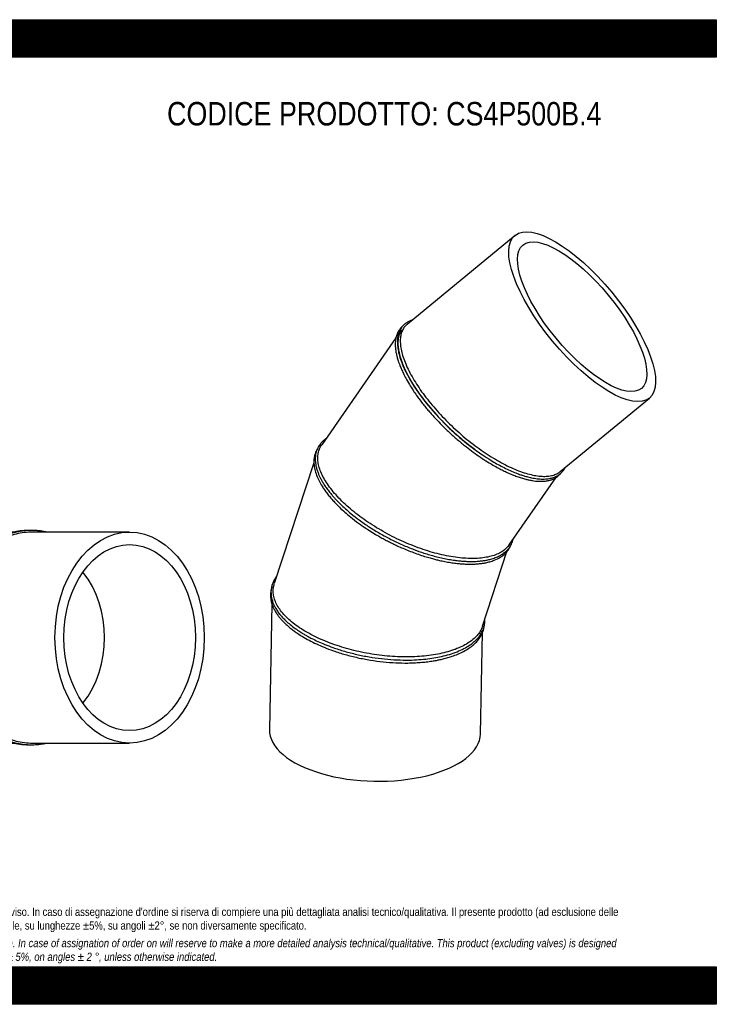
# Model space of a CAD drawing. Header units: millimetres. Extents: x 0 to 3300, y 0 to 2333.
# Tile 3 of 3: x 1650 to 3300, y 0 to 2333. Entities that reach past the tile are written whole.
import ezdxf

# ---------------------------------------------------------------- set-up
doc = ezdxf.new("R2010")
doc.units = ezdxf.units.MM
doc.header["$LTSCALE"] = 11.111111
doc.layers.add('Default', color=7, linetype='Continuous')
doc.layers.add('TUBO_X_GOMITO_45', color=7, linetype='Continuous')

# ---------------------------------------------------------------- blocks, each defined once
blk = doc.blocks.new('SE1')
at = {"layer": 'TUBO_X_GOMITO_45', "color": 7, "linetype": 'Continuous'}
for p, q in [((2823.2, 1822.3), (2567.4, 1611.3)), ((2541.2, 1579.7), (2365.3, 1325.9)), ((2930.4, 1262.6), (3141.4, 1436.7)), ((2727.8, 1315.3), (2727.8, 1315.3)), ((2346.9, 1283.1), (2253.1, 996.9)), ((2809.3, 1088.8), (2919.6, 1247.9)), ((2567.9, 1084.6), (2567.9, 1084.6)), ((2746.3, 896.3), (2804.2, 1073.1)), ((2247.6, 948.2), (2241.5, 650.9)), ((2741.4, 640.7), (2746.3, 880.8)), ((2482.3, 823.1), (2482.3, 823.1))]:
    blk.add_line(p, q, dxfattribs=at)
for major_axis in [(159.1, -192.8), (-140.2, 169.9)]:
    blk.add_ellipse((2982.3, 1629.5), major_axis=major_axis, ratio=0.364105, dxfattribs=at)
for centre, major_axis, ratio, start_param, end_param in [((2743.1, 1432.1), (185.5, -170.6), 0.397048, 3.196446, 4.985017), ((2491.5, 645.8), (-249.9, 5.1), 0.46865, 0, 3.141593)]:
    blk.add_ellipse(centre, major_axis=major_axis, ratio=ratio, start_param=start_param, end_param=end_param, dxfattribs=at)
for points, knots in [([(2579.2, 1621.1), (2577.2, 1620.5), (2572.6, 1618.8), (2567.1, 1615.8), (2562.8, 1612.8), (2560.2, 1610.5), (2557.8, 1608.1), (2555.3, 1605.2), (2552.5, 1601.4), (2549.6, 1596), (2546.8, 1588.7), (2544.9, 1579.5), (2544.3, 1569), (2545.1, 1557.3), (2547.4, 1544.1), (2551.6, 1529.4), (2557.4, 1514.1), (2564.7, 1498.1), (2574.3, 1480.2), (2586.9, 1459.9), (2601.9, 1438.6), (2619.8, 1415.9), (2641.1, 1391.8), (2665.6, 1366.9), (2691.5, 1343.3), (2718.5, 1321.4), (2743.5, 1303.4), (2763.9, 1290.3), (2779.8, 1281), (2793.8, 1273.4), (2808, 1266.4), (2821.5, 1260.5), (2833, 1256.1), (2842.7, 1252.9), (2852.1, 1250.1), (2863.4, 1247.4), (2875.9, 1245.4), (2887.1, 1244.6), (2895.7, 1244.9), (2902.1, 1245.5), (2908.2, 1246.6), (2913.8, 1248.2), (2918.4, 1250), (2921.4, 1251.4), (2924, 1252.8), (2927.2, 1254.9), (2930.9, 1257.6), (2935.2, 1261.9), (2937.3, 1264.7), (2938.7, 1266.7)], [0.4535672, 0.4535672, 0.4535672, 0.4535672, 0.4619919, 0.4733531, 0.4795572, 0.4845543, 0.4887611, 0.4942684, 0.5009624, 0.5093731, 0.520371, 0.5333856, 0.5465346, 0.5590627, 0.5730977, 0.5888826, 0.6034441, 0.6165137, 0.632769, 0.6511095, 0.6689338, 0.6869757, 0.708952, 0.730926, 0.7529003, 0.7748763, 0.7968565, 0.8128814, 0.823913, 0.8353033, 0.8472188, 0.8593548, 0.8699517, 0.877418, 0.8855178, 0.8961922, 0.9098082, 0.9231487, 0.9327151, 0.9393749, 0.946276, 0.956086, 0.9620684, 0.9666286, 0.9699139, 0.9744527, 0.9826239, 0.9905266, 1, 1, 1, 1]), ([(2567.4, 1611.3), (2566.6, 1610.6), (2565.8, 1609.9), (2562.7, 1606.9), (2560.6, 1604.3), (2557.1, 1598.7), (2555.7, 1595.7), (2553.4, 1589), (2552.5, 1585.4), (2551.5, 1577.7), (2551.3, 1573.7), (2551.6, 1565.1), (2552, 1560.6), (2553.5, 1551.2), (2554.6, 1546.3), (2557.4, 1536.2), (2559.1, 1531), (2563.2, 1520.2), (2565.5, 1514.7), (2570.7, 1503.5), (2573.6, 1497.7), (2580, 1486.1), (2583.5, 1480.1), (2590.9, 1468.3), (2594.8, 1462.3), (2603.1, 1450.3), (2607.5, 1444.3), (2616.8, 1432.2), (2621.6, 1426.2), (2631.8, 1414), (2637.1, 1408), (2648, 1396.1), (2653.6, 1390.2), (2665.1, 1378.5), (2671, 1372.8), (2683, 1361.6), (2689.1, 1356), (2707.7, 1339.9), (2720.5, 1329.7), (2739.8, 1315.6), (2746.2, 1311), (2759.1, 1302.4), (2765.5, 1298.3), (2778.4, 1290.5), (2784.7, 1286.8), (2797.3, 1280), (2803.4, 1276.9), (2815.6, 1271.1), (2821.5, 1268.5), (2833.3, 1263.7), (2839.1, 1261.6), (2850.4, 1257.9), (2855.9, 1256.4), (2866.5, 1253.9), (2871.7, 1252.9), (2881.6, 1251.6), (2886.3, 1251.2), (2895.3, 1251.1), (2899.6, 1251.3), (2907.6, 1252.4), (2911.4, 1253.2), (2918.4, 1255.4), (2921.7, 1256.9), (2926.7, 1259.8), (2928.6, 1261.1), (2930.4, 1262.6)], [0.4481307, 0.4481307, 0.4481307, 0.4481307, 0.453125, 0.453125, 0.46875, 0.46875, 0.484375, 0.484375, 0.5, 0.5, 0.515625, 0.515625, 0.53125, 0.53125, 0.546875, 0.546875, 0.5625, 0.5625, 0.578125, 0.578125, 0.59375, 0.59375, 0.609375, 0.609375, 0.625, 0.625, 0.640625, 0.640625, 0.65625, 0.65625, 0.671875, 0.671875, 0.6875, 0.6875, 0.703125, 0.703125, 0.71875, 0.71875, 0.75, 0.75, 0.765625, 0.765625, 0.78125, 0.78125, 0.796875, 0.796875, 0.8125, 0.8125, 0.828125, 0.828125, 0.84375, 0.84375, 0.859375, 0.859375, 0.875, 0.875, 0.890625, 0.890625, 0.90625, 0.90625, 0.921875, 0.921875, 0.9375, 0.9375, 0.9483346, 0.9483346, 0.9483346, 0.9483346]), ([(2554.4, 1604.3), (2554.2, 1604.1), (2551.9, 1601.8), (2547.9, 1596.9), (2543.6, 1588.7), (2541, 1579.8), (2539.6, 1570.2), (2539.5, 1560.4), (2540.4, 1550.5), (2541.9, 1541.9), (2543.6, 1535.1), (2545.1, 1529.7), (2546.6, 1524.7), (2548.7, 1518.6), (2551.6, 1511), (2555.4, 1502.3), (2560.4, 1491.7), (2564.1, 1484.8), (2566.4, 1480.4)], [0.8575468, 0.8575468, 0.8575468, 0.8575468, 0.8584171, 0.871891, 0.8851349, 0.8977009, 0.9094245, 0.9222912, 0.9328364, 0.9425799, 0.9499791, 0.9538954, 0.9587669, 0.9647631, 0.9718842, 0.9801304, 0.9895021, 1, 1, 1, 1]), ([(2550.8, 1592.5), (2548.5, 1587.8), (2547, 1582.5), (2545.2, 1569), (2545.5, 1560.4), (2547.8, 1546.3), (2548.9, 1541.4), (2551.7, 1531.3), (2553.4, 1526.1), (2557.4, 1515.4), (2559.7, 1509.9), (2565, 1498.6), (2567.9, 1492.9), (2574.2, 1481.2), (2577.7, 1475.3), (2585.1, 1463.4), (2589.1, 1457.4), (2597.5, 1445.3), (2602, 1439.2), (2611.3, 1427), (2616.2, 1421), (2626.4, 1408.9), (2631.6, 1402.9), (2642.5, 1390.9), (2648.1, 1385), (2659.6, 1373.4), (2665.5, 1367.7), (2677.5, 1356.5), (2683.6, 1351), (2696.1, 1340.2), (2702.3, 1335), (2715, 1324.9), (2721.4, 1320), (2727.8, 1315.3)], [0.4524337, 0.4524337, 0.4524337, 0.4524337, 0.5, 0.5, 0.5625, 0.5625, 0.59375, 0.59375, 0.625, 0.625, 0.65625, 0.65625, 0.6875, 0.6875, 0.71875, 0.71875, 0.75, 0.75, 0.78125, 0.78125, 0.8125, 0.8125, 0.84375, 0.84375, 0.875, 0.875, 0.90625, 0.90625, 0.9375, 0.9375, 0.96875, 0.96875, 1, 1, 1, 1]), ([(2566.4, 1480.4), (2569.5, 1475), (2574.5, 1466.3), (2583.5, 1452.3), (2591.8, 1440.5), (2599.7, 1429.8), (2607.3, 1420.1), (2615, 1410.7), (2622.9, 1401.4), (2633.2, 1389.8), (2647, 1375.2), (2664.7, 1357.8), (2684, 1340.4), (2702.6, 1324.9), (2720.2, 1311.3), (2737, 1299.2), (2753.9, 1288), (2769.8, 1278.4), (2783.4, 1270.8), (2795.2, 1264.8), (2806.1, 1259.6), (2817.1, 1254.9), (2827.8, 1250.8), (2838.3, 1247.3), (2847.7, 1244.6), (2856.5, 1242.5), (2864.2, 1241), (2871.2, 1240.1), (2876.8, 1239.6), (2881.8, 1239.4), (2887.3, 1239.3), (2894, 1239.7), (2900.5, 1240.7), (2905.8, 1242), (2909.8, 1243.2), (2913.6, 1244.7), (2917.4, 1246.5), (2921.1, 1248.7), (2924.2, 1250.9), (2926.4, 1252.8), (2928.2, 1254.6), (2930, 1256.4), (2931.2, 1257.8), (2931.8, 1258.6)], [0, 0, 0, 0, 0.0130628, 0.0247055, 0.0349271, 0.0437266, 0.0517289, 0.0597172, 0.0675883, 0.0755839, 0.0895676, 0.1059296, 0.1222988, 0.1385541, 0.1516992, 0.1651372, 0.1788529, 0.1923068, 0.2034281, 0.2122621, 0.2214275, 0.2309836, 0.2404569, 0.2495774, 0.2592901, 0.2667278, 0.2748021, 0.2822402, 0.2881949, 0.2927924, 0.2983866, 0.3068792, 0.3163806, 0.3227913, 0.3277623, 0.3330848, 0.3390092, 0.345473, 0.3512976, 0.3552684, 0.3584738, 0.3620754, 0.3664297, 0.3664297, 0.3664297, 0.3664297]), ([(2375.4, 1340.5), (2374.4, 1339.8), (2371.2, 1337.4), (2366.7, 1333.4), (2362.3, 1328.5), (2358.9, 1323.8), (2356.2, 1319.1), (2353.9, 1314), (2352.1, 1308.6), (2350.7, 1302.4), (2350, 1295.6), (2350, 1289), (2350.5, 1282.5), (2351.7, 1275.6), (2353.7, 1267.8), (2356.4, 1259.9), (2359.5, 1252.6), (2362.8, 1245.8), (2366.7, 1238.7), (2371.5, 1230.8), (2377.2, 1222.4), (2383.4, 1214.2), (2389.5, 1206.9), (2395.4, 1200.2), (2401.7, 1193.3), (2410.3, 1184.6), (2421.3, 1174.3), (2436.2, 1161.5), (2454.8, 1147.1), (2477.8, 1131.2), (2503, 1115.8), (2529.3, 1101.6), (2556.4, 1088.8), (2582.5, 1078), (2604.2, 1070.4), (2621.2, 1065.2), (2634.9, 1061.3), (2649, 1057.9), (2663.2, 1055), (2676.8, 1052.7), (2688.5, 1051.2), (2698.2, 1050.3), (2707.1, 1049.7), (2716.9, 1049.4), (2727.8, 1049.5), (2738.7, 1050.2), (2748.3, 1051.3), (2757.3, 1052.9), (2766.7, 1055.1), (2776.7, 1058.4), (2785.6, 1062.4), (2792.6, 1066.4), (2798.2, 1070.5), (2803.3, 1074.8), (2807.9, 1079.8), (2811.7, 1085.1), (2814.8, 1090.5), (2817.2, 1096.2), (2818.4, 1100.3), (2818.9, 1102.5), (2818.9, 1102.6)], [0.3441735, 0.3441735, 0.3441735, 0.3441735, 0.3485634, 0.3586025, 0.3670205, 0.3738212, 0.381219, 0.3886006, 0.3955507, 0.4038341, 0.4132115, 0.421173, 0.4280443, 0.4363181, 0.4454817, 0.4545468, 0.462376, 0.4692271, 0.4766994, 0.4850416, 0.494192, 0.5028532, 0.5106828, 0.51705, 0.5236903, 0.5320433, 0.5442206, 0.5561853, 0.5729416, 0.5917384, 0.6104988, 0.6292582, 0.6480176, 0.6667784, 0.6829839, 0.6923697, 0.70187, 0.7117266, 0.7220102, 0.7323672, 0.741595, 0.7484727, 0.7547482, 0.7626348, 0.7722712, 0.7822369, 0.7911289, 0.7990014, 0.8082776, 0.8200014, 0.8318702, 0.8409289, 0.8484985, 0.8570577, 0.8658216, 0.8744749, 0.8825154, 0.8903673, 0.8988323, 0.8991379, 0.8991379, 0.8991379, 0.8991379]), ([(2354.5, 1315.2), (2354.2, 1314.8), (2352.9, 1312.5), (2350.6, 1307.6), (2348.2, 1300.1), (2346.8, 1291.2), (2346.7, 1280.5), (2348.5, 1268), (2352.8, 1254.1), (2358.8, 1240.6), (2365.3, 1229.1), (2371.9, 1219.1), (2378.2, 1210.4), (2384.9, 1202.1), (2392.1, 1193.8), (2400.5, 1184.9), (2410.5, 1174.9), (2423.8, 1162.9), (2432.7, 1155.6), (2438.5, 1151)], [0.8149769, 0.8149769, 0.8149769, 0.8149769, 0.8171089, 0.8253313, 0.8362319, 0.8479189, 0.8594099, 0.8757134, 0.891587, 0.9060024, 0.919552, 0.9284359, 0.9373866, 0.9465401, 0.9543552, 0.9634168, 0.9740438, 0.9862377, 1, 1, 1, 1]), ([(2809.3, 1088.8), (2805.5, 1083.2), (2800.4, 1078.3), (2790.9, 1071.8), (2787.2, 1069.6), (2779.1, 1065.9), (2774.7, 1064.2), (2765.4, 1061.4), (2760.4, 1060.2), (2750.1, 1058.3), (2744.7, 1057.6), (2733.3, 1056.7), (2727.4, 1056.4), (2715.2, 1056.5), (2708.8, 1056.7), (2695.6, 1057.7), (2688.9, 1058.4), (2675.1, 1060.4), (2668, 1061.6), (2653.7, 1064.5), (2646.4, 1066.1), (2631.7, 1069.9), (2624.2, 1072), (2609.2, 1076.7), (2601.7, 1079.2), (2586.6, 1084.7), (2579, 1087.7), (2564, 1093.9), (2556.4, 1097.3), (2541.6, 1104.2), (2534.3, 1107.8), (2519.9, 1115.4), (2512.8, 1119.3), (2498.8, 1127.4), (2491.8, 1131.6), (2478.2, 1140.3), (2471.6, 1144.8), (2458.8, 1153.9), (2452.5, 1158.5), (2440.5, 1168), (2434.8, 1172.8), (2423.7, 1182.5), (2418.4, 1187.4), (2403.4, 1202.1), (2394.5, 1212.1), (2383.2, 1226.9), (2379.7, 1231.8), (2373.4, 1241.6), (2370.6, 1246.4), (2365.8, 1255.9), (2363.7, 1260.6), (2360.3, 1269.7), (2358.9, 1274.1), (2357, 1282.8), (2356.4, 1287), (2355.9, 1295.2), (2356.1, 1299.2), (2357.1, 1306.9), (2358, 1310.6), (2360.5, 1317.6), (2362.1, 1321), (2364.5, 1324.7), (2364.9, 1325.3), (2365.3, 1325.9)], [0.0342341, 0.0342341, 0.0342341, 0.0342341, 0.0625, 0.0625, 0.078125, 0.078125, 0.09375, 0.09375, 0.109375, 0.109375, 0.125, 0.125, 0.140625, 0.140625, 0.15625, 0.15625, 0.171875, 0.171875, 0.1875, 0.1875, 0.203125, 0.203125, 0.21875, 0.21875, 0.234375, 0.234375, 0.25, 0.25, 0.265625, 0.265625, 0.28125, 0.28125, 0.296875, 0.296875, 0.3125, 0.3125, 0.328125, 0.328125, 0.34375, 0.34375, 0.359375, 0.359375, 0.375, 0.375, 0.40625, 0.40625, 0.421875, 0.421875, 0.4375, 0.4375, 0.453125, 0.453125, 0.46875, 0.46875, 0.484375, 0.484375, 0.5, 0.5, 0.515625, 0.515625, 0.53125, 0.53125, 0.5342392, 0.5342392, 0.5342392, 0.5342392]), ([(2438.5, 1151), (2445.2, 1145.8), (2455.7, 1137.8), (2473.7, 1125.6), (2488.7, 1116.2), (2501.9, 1108.4), (2513.1, 1102.3), (2523.5, 1096.8), (2533.7, 1091.7), (2545.2, 1086.2), (2557.9, 1080.5), (2572.1, 1074.7), (2586.8, 1069), (2601.6, 1063.9), (2615.3, 1059.6), (2627, 1056.2), (2637.4, 1053.6), (2648.2, 1051), (2660.5, 1048.5), (2673.5, 1046.4), (2685.5, 1044.8), (2695.8, 1043.8), (2705.4, 1043.3), (2715.3, 1043), (2725.9, 1043.2), (2736.3, 1043.9), (2745.7, 1045), (2754.8, 1046.6), (2764.2, 1048.9), (2776.1, 1052.9), (2788.7, 1059.1), (2799.5, 1067.4), (2807, 1076.2), (2810.9, 1082.7), (2812.5, 1086.3), (2812.8, 1087)], [0, 0, 0, 0, 0.0154902, 0.0290214, 0.0405909, 0.0501966, 0.0577654, 0.0649036, 0.0721431, 0.0794836, 0.0887725, 0.0984637, 0.1085383, 0.1189959, 0.1287888, 0.1368381, 0.1434354, 0.150648, 0.1597671, 0.1699302, 0.1790703, 0.186896, 0.1938657, 0.2018073, 0.2110375, 0.2206672, 0.2291868, 0.2371224, 0.2470947, 0.2583148, 0.2766881, 0.2947572, 0.3083484, 0.3211992, 0.3241284, 0.3241284, 0.3241284, 0.3241284]), ([(2258.8, 1014.5), (2258.7, 1014.4), (2256.6, 1011.6), (2253.1, 1006.3), (2249.4, 998.5), (2246.7, 990.4), (2245.3, 982.2), (2245.1, 974.6), (2245.7, 967.5), (2247.1, 960.2), (2249.6, 952.2), (2252.9, 944.6), (2256.9, 937.4), (2261.8, 929.8), (2268.2, 921.6), (2276, 913), (2285.3, 904.2), (2296.1, 895.3), (2307.2, 887.3), (2317.2, 880.8), (2325.5, 875.8), (2333.5, 871.3), (2343.5, 866), (2356.6, 859.7), (2373.1, 852.5), (2394.1, 844.5), (2419.4, 836.4), (2448.1, 829), (2477.5, 823.1), (2507.1, 818.9), (2536.7, 816.3), (2564.5, 815.5), (2589.7, 816.2), (2611.5, 818), (2631.2, 820.7), (2649.9, 824.3), (2668.4, 829.2), (2686.2, 835.4), (2702, 842.7), (2714.2, 849.9), (2723.3, 856.5), (2730.4, 862.8), (2736.2, 869), (2740.8, 875.1), (2744.3, 880.7), (2747.2, 886.5), (2749.5, 892.9), (2751.1, 899.6), (2751.9, 906.2), (2752, 910.6), (2751.9, 913), (2751.9, 913.2)], [0.3337765, 0.3337765, 0.3337765, 0.3337765, 0.3342681, 0.3457254, 0.3567105, 0.3660933, 0.377975, 0.3880266, 0.3948457, 0.4046335, 0.4151215, 0.4240597, 0.4326385, 0.4419341, 0.4524719, 0.4634098, 0.4748874, 0.4869565, 0.4990507, 0.5080748, 0.5147349, 0.5209618, 0.5284856, 0.5394136, 0.5515551, 0.5654052, 0.5843207, 0.6030842, 0.6218465, 0.6406086, 0.6593734, 0.6783773, 0.6945222, 0.7097548, 0.7235188, 0.7373422, 0.7525469, 0.7687132, 0.7847939, 0.7995581, 0.8098327, 0.8194832, 0.8299408, 0.8388818, 0.846272, 0.8536871, 0.8627224, 0.8719485, 0.8796908, 0.8880286, 0.8886278, 0.8886278, 0.8886278, 0.8886278]), ([(2247, 987.7), (2246, 984.3), (2244.6, 979.3), (2244, 971.2), (2244.1, 965.2), (2244.7, 960.2), (2245.4, 955.9), (2246.5, 951.4), (2248.1, 946.4), (2250.5, 940.4), (2253.9, 933.5), (2258.4, 926.2), (2263.4, 919.2), (2269, 912.4), (2275.5, 905.5), (2283.3, 898.1), (2291.8, 890.9), (2300.3, 884.4), (2309.4, 878.1), (2320.7, 870.8), (2335.5, 862.4), (2352.6, 854), (2371.8, 845.6), (2394.4, 837), (2421.1, 828.6), (2450.5, 821.2), (2480.6, 815.4), (2510.9, 811.4), (2540.7, 809.1), (2565.1, 808.6), (2584.2, 809.2), (2598.8, 810.1), (2612.9, 811.4), (2625.7, 813.1), (2636.6, 815), (2646.3, 817), (2656.5, 819.4), (2668.2, 822.7), (2681.5, 827.2), (2695.2, 833), (2708.1, 839.8), (2719.1, 847.2), (2728.1, 854.7), (2735.6, 862.6), (2741.9, 871.4), (2746.3, 880), (2748.6, 887.1), (2749.8, 892.4), (2750.3, 895.4), (2750.4, 897)], [0, 0, 0, 0, 0.0120367, 0.0218094, 0.0293166, 0.0351106, 0.0401868, 0.0454485, 0.051491, 0.0586796, 0.0675812, 0.0770897, 0.0858771, 0.0937695, 0.1026551, 0.1125926, 0.1226866, 0.1313376, 0.1388806, 0.1492756, 0.162549, 0.1766004, 0.1899392, 0.2056812, 0.2248751, 0.2440663, 0.2632559, 0.282446, 0.3016376, 0.3202241, 0.3299688, 0.3399013, 0.3500186, 0.3595695, 0.367631, 0.3744755, 0.3819985, 0.391912, 0.4036422, 0.4169232, 0.4313468, 0.4446363, 0.4568281, 0.4685735, 0.4815907, 0.4950025, 0.5039883, 0.5095903, 0.5156378, 0.5156378, 0.5156378, 0.5156378]), ([(2746.3, 896.3), (2746.2, 895.9), (2746, 895.4), (2744.5, 891.3), (2742.8, 887.6), (2736.5, 877.1), (2730.7, 870.5), (2719.8, 861.4), (2715.8, 858.5), (2707.1, 853), (2702.5, 850.4), (2692.5, 845.5), (2687.2, 843.3), (2676.1, 839.1), (2670.3, 837.2), (2658.1, 833.7), (2651.8, 832.1), (2638.6, 829.3), (2631.7, 828.1), (2617.6, 826.1), (2610.3, 825.3), (2595.5, 824), (2587.9, 823.6), (2572.4, 823.1), (2564.6, 823.1), (2548.7, 823.4), (2540.7, 823.8), (2524.6, 824.9), (2516.4, 825.6), (2500.1, 827.5), (2492, 828.6), (2475.7, 831.3), (2467.6, 832.8), (2451.6, 836.2), (2443.7, 838), (2428.2, 842), (2420.5, 844.2), (2405.3, 848.9), (2397.8, 851.4), (2383.2, 856.8), (2376, 859.6), (2362.1, 865.5), (2355.4, 868.6), (2342.4, 875), (2336.1, 878.4), (2324.1, 885.2), (2318.4, 888.8), (2302.1, 899.7), (2292.5, 907.3), (2280.1, 919.1), (2276.3, 923.1), (2269.5, 931.1), (2266.5, 935.1), (2261.2, 943.2), (2258.9, 947.3), (2255.1, 955.4), (2253.7, 959.4), (2251.5, 967.4), (2250.8, 971.3), (2250.2, 979.2), (2250.3, 983.1), (2251.3, 990.3), (2252, 993.6), (2253.1, 996.8)], [0.0136758, 0.0136758, 0.0136758, 0.0136758, 0.015625, 0.015625, 0.03125, 0.03125, 0.0625, 0.0625, 0.078125, 0.078125, 0.09375, 0.09375, 0.109375, 0.109375, 0.125, 0.125, 0.140625, 0.140625, 0.15625, 0.15625, 0.171875, 0.171875, 0.1875, 0.1875, 0.203125, 0.203125, 0.21875, 0.21875, 0.234375, 0.234375, 0.25, 0.25, 0.265625, 0.265625, 0.28125, 0.28125, 0.296875, 0.296875, 0.3125, 0.3125, 0.328125, 0.328125, 0.34375, 0.34375, 0.359375, 0.359375, 0.375, 0.375, 0.40625, 0.40625, 0.421875, 0.421875, 0.4375, 0.4375, 0.453125, 0.453125, 0.46875, 0.46875, 0.484375, 0.484375, 0.5, 0.5, 0.5136636, 0.5136636, 0.5136636, 0.5136636])]:
    blk.add_open_spline(points, degree=3, knots=knots, dxfattribs=at)
blk.add_open_spline([(2938.7, 1266.7), (2939.8, 1268.5), (2940.8, 1270.1), (2941.7, 1271.9)], degree=3, dxfattribs=at)
blk = doc.blocks.new('SE2')
at = {"layer": 'TUBO_X_GOMITO_45', "color": 7, "linetype": 'Continuous'}
for p, q in [((1476.8, 1119), (1441.1, 1119)), ((1637, 1119), (1523.5, 1119)), ((1910.3, 1119), (1680.6, 1119)), ((1441.1, 619), (1476.9, 619)), ((1523.5, 619), (1636.8, 619)), ((1680.6, 619), (1910.3, 619))]:
    blk.add_line(p, q, dxfattribs=at)
for centre, radius, start, end in [((1439, 869), 254, 93.6857, 261.4696), ((1440.1, 869), 254, 80.8659, 279.1155), ((1439, 869), 254, 80.7847, 83.022), ((1441.1, 869), 250, 89.9985, 270.0015)]:
    blk.add_arc(centre, radius, start, end, dxfattribs=at)
for major_axis in [(0, -250), (0, 220.3)]:
    blk.add_ellipse((1910.3, 869), major_axis=major_axis, ratio=0.707107, dxfattribs=at)
for major_axis, start_param, end_param in [((0, -220.3), 0.787972, 2.35362), ((0, 220.3), 3.929565, 5.495213)]:
    blk.add_ellipse((1674.9, 869), major_axis=major_axis, ratio=0.800199, start_param=start_param, end_param=end_param, dxfattribs=at)
for points, knots in [([(1520.1, 1123), (1520, 1123), (1516.4, 1123.1), (1509.9, 1122.9), (1500.8, 1122.4), (1491.9, 1121.5), (1481.8, 1120.1), (1469.9, 1117.8), (1455.1, 1114), (1438.8, 1108.5), (1424.7, 1102.5), (1414.6, 1097.4), (1408.5, 1094.1), (1404, 1091.5), (1400.9, 1089.6), (1398.2, 1087.9), (1394.7, 1085.7), (1390, 1082.5), (1383.8, 1078.1), (1374.4, 1070.9), (1362.5, 1060.7), (1349.3, 1047.3), (1337.3, 1033.2), (1326.8, 1018.8), (1318.8, 1006.1), (1312.8, 995.4), (1308.5, 986.9), (1304.5, 978.3), (1300.4, 968.7), (1296.3, 957.8), (1292.4, 945.7), (1288.7, 931.9), (1285.6, 917), (1282.9, 899.2), (1282.2, 888.3), (1281.8, 881.5)], [0.7566858, 0.7566858, 0.7566858, 0.7566858, 0.7568145, 0.7639447, 0.7698735, 0.7752311, 0.7820516, 0.7903941, 0.799762, 0.8127454, 0.8248784, 0.8304289, 0.8352608, 0.8386619, 0.8406676, 0.842468, 0.8450049, 0.848811, 0.853755, 0.859928, 0.8721061, 0.884552, 0.896525, 0.9079362, 0.9187875, 0.9254775, 0.9312574, 0.9369608, 0.9435116, 0.9511049, 0.9589087, 0.9676664, 0.9775136, 0.9882914, 1, 1, 1, 1]), ([(1563.4, 1119), (1562.8, 1119.2), (1558.9, 1119.9), (1551.6, 1121.1), (1540.9, 1122.3), (1529.3, 1123), (1517.6, 1123.1), (1507.3, 1122.6), (1498.6, 1121.9), (1491.9, 1121.1), (1486.5, 1120.3), (1482.1, 1119.5), (1477.9, 1118.7), (1472.2, 1117.5), (1462.9, 1115.3), (1450.5, 1111.6), (1436.3, 1106.2), (1423.6, 1100.5), (1412.9, 1094.9), (1404.3, 1089.8), (1397, 1085.2), (1390.7, 1080.9), (1384, 1075.9), (1375.7, 1069.4), (1365.8, 1060.7), (1355.7, 1050.7), (1346.4, 1040.3), (1337.9, 1029.8), (1330.2, 1019.1), (1323.5, 1008.7), (1318.3, 999.8), (1314.4, 992.6), (1311.6, 986.9), (1309.2, 981.9), (1307.2, 977.4), (1304.8, 971.9), (1301.9, 964.5), (1298.5, 955), (1294.6, 942.7), (1290.8, 927.9), (1287.5, 910.3), (1285.3, 891.8), (1284.4, 873.2), (1284.7, 854.7), (1286.3, 836.1), (1289.3, 817), (1293.7, 798), (1298.4, 782.9), (1302.3, 772.4), (1304.8, 766.2), (1306.8, 761.5), (1308.5, 757.7), (1310.2, 754.1), (1312.3, 749.7), (1315.8, 742.8), (1322.2, 731.3), (1331.8, 716.4), (1342.7, 702.1), (1352.8, 690.5), (1361.9, 681.1), (1371.6, 672.2), (1381.3, 664.1), (1390.1, 657.6), (1397.5, 652.5), (1403.7, 648.6), (1409.3, 645.3), (1415.8, 641.7), (1424, 637.5), (1434.4, 632.7), (1446, 628.1), (1457.3, 624.4), (1466.7, 621.9), (1473.8, 620.2), (1479.4, 619.1), (1484.2, 618.2), (1488.9, 617.4), (1494.6, 616.6), (1502, 615.9), (1510.7, 615.2), (1520.2, 615), (1529.9, 615.1), (1539.6, 615.7), (1550, 616.8), (1557.9, 618), (1562.5, 618.9), (1563.2, 619)], [0.2293973, 0.2293973, 0.2293973, 0.2293973, 0.2306985, 0.2372071, 0.2444208, 0.252492, 0.2605776, 0.2681711, 0.2733792, 0.2780844, 0.2819057, 0.2844534, 0.2869847, 0.2906559, 0.2961236, 0.3062791, 0.3165554, 0.3266496, 0.3340365, 0.3406781, 0.3464104, 0.351196, 0.3557763, 0.3627995, 0.3717771, 0.3816298, 0.3904542, 0.3990014, 0.4075969, 0.4159265, 0.4227851, 0.4273133, 0.4314434, 0.4349032, 0.4377703, 0.4409091, 0.4461903, 0.4528738, 0.4600097, 0.470526, 0.4816802, 0.4936099, 0.5053117, 0.516652, 0.5282245, 0.5403362, 0.5528267, 0.5648222, 0.5701445, 0.5740752, 0.5774485, 0.5799308, 0.5819168, 0.5849504, 0.5891711, 0.596705, 0.6100216, 0.6231163, 0.6314347, 0.6398972, 0.6485096, 0.6572208, 0.6645922, 0.6702039, 0.674947, 0.6790179, 0.6832269, 0.689628, 0.6973341, 0.7061243, 0.714624, 0.7211662, 0.7256219, 0.7294987, 0.7326498, 0.7354924, 0.7390943, 0.7442495, 0.7504064, 0.7569033, 0.7634164, 0.7699357, 0.7765308, 0.7846518, 0.7860107, 0.7860107, 0.7860107, 0.7860107]), ([(1675.6, 1123), (1672.2, 1123.1), (1665.7, 1123), (1656.3, 1122.3), (1646.8, 1121.1), (1637, 1119.2), (1627, 1116.7), (1618.6, 1114), (1611.4, 1111.3), (1604.8, 1108.6), (1597.4, 1105.1), (1589.1, 1100.8), (1580.5, 1095.7), (1572.4, 1090.2), (1565, 1084.8), (1558.6, 1079.5), (1552, 1073.8), (1544.5, 1066.6), (1535.9, 1057.6), (1527.1, 1047.1), (1517.9, 1034.6), (1508.8, 1020.4), (1501.3, 1006.8), (1495.9, 995.5), (1492.1, 986.9), (1488.6, 978.2), (1485.1, 968.6), (1481.6, 957.7), (1478.2, 945.6), (1475.1, 931.9), (1472.4, 916.9), (1470.1, 899.2), (1469.4, 888.3), (1469.1, 881.5)], [0.7556798, 0.7556798, 0.7556798, 0.7556798, 0.7636227, 0.7708741, 0.777751, 0.7859241, 0.7941323, 0.801547, 0.8063188, 0.8116275, 0.8178232, 0.8250452, 0.832611, 0.8400733, 0.8467859, 0.8526247, 0.8580615, 0.8657403, 0.8747121, 0.8843108, 0.8942691, 0.906607, 0.9183695, 0.9253246, 0.9312218, 0.9369559, 0.9435055, 0.9510901, 0.9588921, 0.9676517, 0.9775016, 0.9882843, 1, 1, 1, 1]), ([(1713.7, 1119.1), (1712.3, 1119.4), (1708, 1120.3), (1701.2, 1121.4), (1693, 1122.4), (1684.5, 1123), (1675.6, 1123.1), (1666.6, 1122.7), (1658.1, 1121.9), (1649.7, 1120.7), (1641, 1119), (1632.2, 1116.7), (1623.7, 1114), (1615.4, 1111), (1607.1, 1107.4), (1599.1, 1103.5), (1591.8, 1099.5), (1585.6, 1095.7), (1580.4, 1092.3), (1575.8, 1089.1), (1571.2, 1085.7), (1565.8, 1081.5), (1558.8, 1075.6), (1550.8, 1068.1), (1542.4, 1059.4), (1534.5, 1050.1), (1527.1, 1040.5), (1520.5, 1031.1), (1514.9, 1022.2), (1510.2, 1014.1), (1505.5, 1005.5), (1500.7, 995.5), (1495.6, 983.7), (1489.8, 968.6), (1484.2, 950.5), (1479.4, 929.8), (1476, 908.9), (1474, 887.2), (1473.4, 863.9), (1474.8, 839.3), (1478.2, 814.1), (1483.1, 791.9), (1488.5, 773.5), (1493.8, 758.7), (1499.6, 744.9), (1505.3, 733), (1510.5, 723.5), (1514.5, 716.6), (1518.2, 710.7), (1521.9, 705), (1526.3, 698.8), (1531.8, 691.4), (1538.4, 683.3), (1545.8, 675.1), (1553.4, 667.5), (1560.2, 661.3), (1566.1, 656.4), (1570.9, 652.6), (1574.5, 649.9), (1577.2, 648), (1579.8, 646.2), (1583.2, 643.9), (1587.7, 641.1), (1593, 637.9), (1598.6, 634.9), (1604.3, 632), (1610.3, 629.3), (1616.4, 626.7), (1622.9, 624.4), (1629.7, 622.1), (1637.6, 619.9), (1646.1, 618), (1654.2, 616.7), (1660.8, 615.9), (1665.7, 615.5), (1669.8, 615.2), (1674.5, 615), (1680.4, 615), (1687.6, 615.3), (1695.3, 615.9), (1702.9, 616.9), (1709, 618), (1712.5, 618.7), (1713.8, 619)], [0.3463287, 0.3463287, 0.3463287, 0.3463287, 0.3496995, 0.3563832, 0.3625324, 0.3689795, 0.3761937, 0.3834464, 0.3900251, 0.3963, 0.403208, 0.4107408, 0.4172467, 0.4238831, 0.4308034, 0.4378571, 0.4441182, 0.449426, 0.4539641, 0.457892, 0.4617661, 0.4665101, 0.4729608, 0.4814658, 0.4900648, 0.4984596, 0.506926, 0.5150466, 0.5220761, 0.5281573, 0.5338811, 0.5414728, 0.5499592, 0.5591297, 0.5728148, 0.5862597, 0.599535, 0.6127962, 0.6272355, 0.6431473, 0.6590608, 0.6749783, 0.686358, 0.6957603, 0.7055308, 0.715483, 0.721805, 0.7270275, 0.7315958, 0.7357534, 0.7408255, 0.7471814, 0.7546294, 0.7626924, 0.7703379, 0.7773613, 0.7824671, 0.7870635, 0.7905374, 0.7923967, 0.7944457, 0.797452, 0.8014402, 0.8062548, 0.8111843, 0.8156516, 0.8207242, 0.8260935, 0.8309049, 0.8363864, 0.8426928, 0.8498243, 0.8565445, 0.8620252, 0.8652245, 0.868076, 0.8716396, 0.8761926, 0.8820087, 0.8884777, 0.8943279, 0.8998761, 0.9028361, 0.9028361, 0.9028361, 0.9028361]), ([(1523.5, 619), (1523.4, 619), (1523.3, 619), (1515.6, 619.1), (1507.9, 619.5), (1492.9, 621.1), (1485.4, 622.3), (1470.7, 625.4), (1463.4, 627.4), (1448.9, 632.1), (1441.7, 634.8), (1427.6, 641), (1420.8, 644.5), (1407.3, 652.2), (1400.7, 656.4), (1388, 665.5), (1381.9, 670.4), (1370.1, 680.7), (1364.4, 686.3), (1348.2, 703.6), (1338.4, 716.4), (1325.7, 736.8), (1321.7, 743.9), (1314.5, 758.4), (1311.2, 765.8), (1305.3, 781), (1302.7, 788.8), (1298.3, 804.4), (1296.5, 812.3), (1293.5, 828.3), (1292.4, 836.4), (1290.9, 852.6), (1290.5, 860.9), (1290.5, 877.3), (1290.9, 885.6), (1292.4, 901.9), (1293.6, 910.1), (1296.6, 926.2), (1298.5, 934.2), (1303, 950), (1305.6, 957.7), (1311.5, 972.9), (1314.8, 980.3), (1322, 994.8), (1326, 1001.9), (1334.5, 1015.5), (1339.1, 1022.1), (1348.8, 1034.7), (1354, 1040.7), (1364.7, 1052.1), (1370.3, 1057.5), (1382, 1067.8), (1388.1, 1072.7), (1400.9, 1081.7), (1407.4, 1085.9), (1420.9, 1093.6), (1427.8, 1097.1), (1441.9, 1103.3), (1449, 1106.1), (1463.6, 1110.8), (1471, 1112.7), (1485.9, 1115.9), (1493.5, 1117.1), (1508.5, 1118.7), (1516, 1119), (1523.5, 1119)], [0.2497665, 0.2497665, 0.2497665, 0.2497665, 0.25, 0.25, 0.265625, 0.265625, 0.28125, 0.28125, 0.296875, 0.296875, 0.3125, 0.3125, 0.328125, 0.328125, 0.34375, 0.34375, 0.359375, 0.359375, 0.375, 0.375, 0.40625, 0.40625, 0.421875, 0.421875, 0.4375, 0.4375, 0.453125, 0.453125, 0.46875, 0.46875, 0.484375, 0.484375, 0.5, 0.5, 0.515625, 0.515625, 0.53125, 0.53125, 0.546875, 0.546875, 0.5625, 0.5625, 0.578125, 0.578125, 0.59375, 0.59375, 0.609375, 0.609375, 0.625, 0.625, 0.640625, 0.640625, 0.65625, 0.65625, 0.671875, 0.671875, 0.6875, 0.6875, 0.703125, 0.703125, 0.71875, 0.71875, 0.734375, 0.734375, 0.7497794, 0.7497794, 0.7497794, 0.7497794]), ([(1680.6, 1119), (1680.6, 1119), (1680.5, 1119), (1673.9, 1119), (1667.4, 1118.6), (1654.4, 1117), (1648, 1115.8), (1635.4, 1112.7), (1629.1, 1110.7), (1616.7, 1106.1), (1610.5, 1103.3), (1598.4, 1097.1), (1592.5, 1093.6), (1581, 1086), (1575.3, 1081.8), (1564.4, 1072.7), (1559.1, 1067.9), (1549, 1057.5), (1544.1, 1052), (1530.2, 1034.6), (1521.8, 1021.9), (1510.8, 1001.5), (1507.4, 994.4), (1501.2, 979.9), (1498.4, 972.5), (1493.3, 957.3), (1491.1, 949.6), (1487.3, 933.9), (1485.7, 926), (1483.1, 910.1), (1482.2, 902), (1480.9, 885.8), (1480.5, 877.5), (1480.5, 861.1), (1480.8, 852.8), (1482.1, 836.5), (1483.1, 828.3), (1485.7, 812.2), (1487.3, 804.2), (1491.1, 788.4), (1493.3, 780.7), (1498.4, 765.5), (1501.2, 758.1), (1507.4, 743.6), (1510.8, 736.5), (1518.1, 722.9), (1522.1, 716.3), (1530.4, 703.7), (1534.8, 697.7), (1544, 686.3), (1548.8, 680.8), (1558.8, 670.5), (1564.1, 665.7), (1575, 656.6), (1580.6, 652.4), (1592.1, 644.7), (1598.1, 641.2), (1610.2, 634.9), (1616.3, 632.2), (1628.8, 627.4), (1635.2, 625.4), (1654.4, 620.7), (1667.5, 619), (1680.5, 619), (1680.6, 619), (1680.6, 619)], [0.2498656, 0.2498656, 0.2498656, 0.2498656, 0.25, 0.25, 0.265625, 0.265625, 0.28125, 0.28125, 0.296875, 0.296875, 0.3125, 0.3125, 0.328125, 0.328125, 0.34375, 0.34375, 0.359375, 0.359375, 0.375, 0.375, 0.40625, 0.40625, 0.421875, 0.421875, 0.4375, 0.4375, 0.453125, 0.453125, 0.46875, 0.46875, 0.484375, 0.484375, 0.5, 0.5, 0.515625, 0.515625, 0.53125, 0.53125, 0.546875, 0.546875, 0.5625, 0.5625, 0.578125, 0.578125, 0.59375, 0.59375, 0.609375, 0.609375, 0.625, 0.625, 0.640625, 0.640625, 0.65625, 0.65625, 0.671875, 0.671875, 0.6875, 0.6875, 0.703125, 0.703125, 0.71875, 0.71875, 0.75, 0.75, 0.7500771, 0.7500771, 0.7500771, 0.7500771]), ([(1281.8, 881.5), (1281.6, 874.9), (1281.3, 864.5), (1282.2, 847.3), (1283.8, 832.8), (1285.9, 819.5), (1288.3, 808), (1290.9, 798), (1293.5, 788.9), (1296.3, 780.4), (1299.3, 772.2), (1302.5, 764.3), (1306, 756.4), (1311.3, 745.4), (1319.1, 731.2), (1330.2, 714.3), (1343.2, 697.6), (1357, 682.7), (1369.6, 671.2), (1379.7, 663), (1387.1, 657.6), (1392.9, 653.6), (1397.3, 650.8), (1401.5, 648.1), (1407.1, 644.8), (1414.5, 640.7), (1423.7, 636.1), (1434.6, 631.4), (1447.2, 626.6), (1461.3, 622.4), (1476, 619), (1489.3, 616.9), (1500.1, 615.7), (1508.3, 615.2), (1514.5, 615.1), (1518, 615), (1519.4, 615)], [0, 0, 0, 0, 0.0111994, 0.0214999, 0.030902, 0.0392244, 0.046534, 0.0529769, 0.0586638, 0.0644628, 0.0698021, 0.0751934, 0.0806448, 0.0861524, 0.0983161, 0.1115823, 0.1250225, 0.1389892, 0.1511148, 0.1582542, 0.1646211, 0.1691938, 0.1721118, 0.17499, 0.1790524, 0.1850741, 0.1918682, 0.199553, 0.2086992, 0.2189477, 0.2291117, 0.2390529, 0.2460085, 0.2511851, 0.2556966, 0.2583974, 0.2583974, 0.2583974, 0.2583974]), ([(1469.1, 881.5), (1468.9, 874.9), (1468.7, 864.5), (1469.5, 847.3), (1470.8, 832.8), (1472.7, 819.5), (1474.7, 808.1), (1476.9, 798), (1479.2, 789), (1481.6, 780.5), (1484.2, 772.3), (1486.9, 764.4), (1489.9, 756.5), (1494.1, 746.4), (1499.9, 733.8), (1508, 718.9), (1516.5, 705.6), (1524.4, 694.6), (1531, 686.3), (1536.9, 679.6), (1542.4, 673.7), (1548.2, 667.9), (1554.9, 661.7), (1563.1, 654.8), (1571.9, 648.2), (1580.6, 642.4), (1588.7, 637.6), (1596.3, 633.5), (1603.8, 629.9), (1610.5, 627.2), (1615.9, 625.1), (1620.2, 623.6), (1624.4, 622.3), (1629.3, 620.9), (1635.4, 619.3), (1642.7, 617.8), (1650.7, 616.5), (1658.8, 615.6), (1666.2, 615.1), (1671.5, 615), (1674.4, 615), (1675.1, 615.1)], [0, 0, 0, 0, 0.0112061, 0.0215109, 0.0309151, 0.039239, 0.0465461, 0.0529844, 0.0586608, 0.0644548, 0.0697973, 0.0751935, 0.0806505, 0.0861641, 0.0964779, 0.1079527, 0.119952, 0.128463, 0.1356302, 0.1418782, 0.1472055, 0.1526347, 0.1591846, 0.1669113, 0.1756284, 0.1833513, 0.1900256, 0.1965697, 0.202972, 0.2088059, 0.2129411, 0.2162726, 0.2192849, 0.2231662, 0.2280369, 0.2338833, 0.2403299, 0.2470316, 0.2528343, 0.2577116, 0.2594952, 0.2594952, 0.2594952, 0.2594952])]:
    blk.add_open_spline(points, degree=3, knots=knots, dxfattribs=at)

msp = doc.modelspace()

# ---------------------------------------------------------------- hatches: boundary and pattern name
at = {"layer": 'Default', "linetype": 'Continuous'}
h = msp.add_hatch(dxfattribs=at)
h.set_pattern_fill('LINE', scale=0.629921, angle=45, style=0)
h.paths.add_polyline_path([(3300, 2244.4), (3300, 2333.3), (0, 2333.3), (0, 2244.4)])
for points in [[(3300, 2244.4), (3300, 2333.3), (0, 2333.3), (0, 2244.4)], [(3300, 0), (3300, 88.9), (0, 88.9), (0, 0)]]:
    msp.add_hatch(color=7, dxfattribs=at).paths.add_polyline_path(points)
h = msp.add_hatch(dxfattribs=at)
h.set_pattern_fill('LINE', scale=0.629921, angle=45, style=0)
h.paths.add_polyline_path([(3300, 0), (3300, 88.9), (0, 88.9), (0, 0)])

# ---------------------------------------------------------------- linework, layer by layer
at = {"layer": 'Default', "color": 7, "linetype": 'Continuous'}
for p, q in [((0, 2333.3), (3300, 2333.3)), ((3300, 2333.3), (3300, 2244.4)), ((3300, 2244.4), (0, 2244.4)), ((0, 88.9), (3300, 88.9)), ((3300, 88.9), (3300, 0)), ((3300, 0), (0, 0))]:
    msp.add_line(p, q, dxfattribs=at)

# ---------------------------------------------------------------- block references
at = {"layer": 'Default'}
for name in ['SE1', 'SE2']:
    msp.add_blockref(name, (0, 0), dxfattribs=at)

# ---------------------------------------------------------------- texts
at = {"layer": 'Default', "attachment_point": 1}
for s, insert, char_height, width in [('{\\fArial Narrow|b0||i0||c0|p34;\\C7;\\H55.55555556;\\W1.;CODICE PRODOTTO: CS4P500B.4}', (1999, 2138.3), 55.556, 1031.679), ("{\\fArial Narrow|b0||i0||c0|p34;\\C7;\\H19.44444444;\\W1.;PLASTITALIA si riserva il diritto di revisionare la presente specifica, mantenendo la conformità alle prescrizioni del prodotto, senza alcun preavviso. In caso di assegnazione d'ordine si riserva di compiere una più dettagliata analisi tecnico/qualitativa. Il presente prodotto (ad esclusione delle \\P}{\\fArial Narrow|b0||i0||c0|p34;\\C7;\\H19.44444444;\\W1.;valvole) è progettato per applicazioni non previste dalla direttiva 2014/68/EU. Tolleranza su diametri e spessori come da normative se applicabile, su lunghezze ±5%, su angoli ±2°, se non diversamente specificato.\\P}{\\fArial Narrow|b0||i0||c0|p34;\\C7;\\H5.555555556;\\W1.;   \\P}{\\fArial Narrow|b0||i1||c0|p34;\\C7;\\H19.44444444;\\W1.;PLASTITALIA on reserves the right to revise this specification, maintaining the conformity to the requirements of the product, without any notice. In case of assignation of order on will reserve to make a more detailed analysis technical/qualitative. This product (excluding valves) is designed \\P}{\\fArial Narrow|b0||i1||c0|p34;\\C7;\\H19.44444444;\\W1.;for applications not covered by Directive 2014/68 / EU. The tolerance on diameters and thicknesses as the standards if applicable, on lengths ± 5%, on angles ± 2 °, unless otherwise indicated.\\P}", (222.2, 228.9), 19.4444, 2855.556)]:
    msp.add_mtext(s, dxfattribs=dict(at, insert=insert, char_height=char_height, width=width))

doc.saveas('drawing.dxf')
